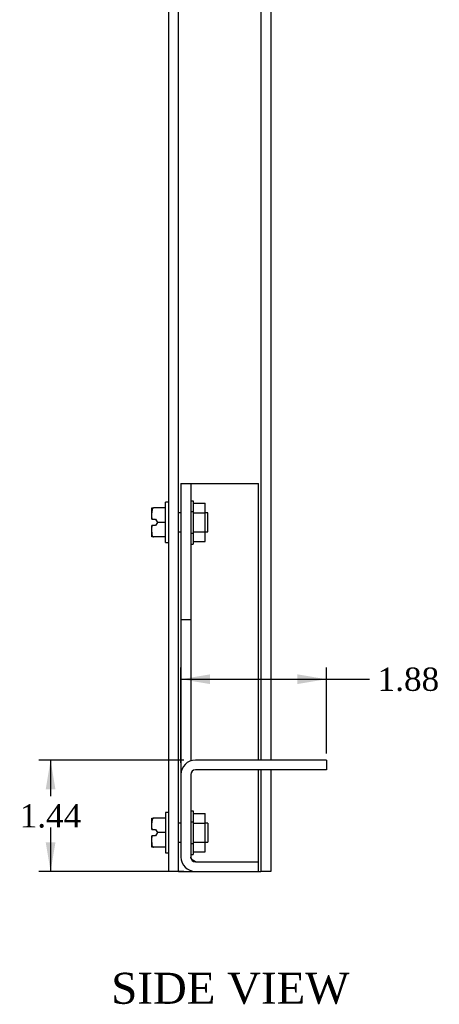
# Model space of a CAD drawing. Header units: inches. Extents: x 0.2 to 65.9, y -0.4 to 43.8.
# Tile 3 of 5: x 41 to 46.4, y 13.7 to 26.4. Entities that reach past the tile are written whole.
import ezdxf
from ezdxf.enums import TextEntityAlignment as Align

# ---------------------------------------------------------------- set-up
doc = ezdxf.new("R2010")
doc.units = ezdxf.units.IN
doc.header["$MEASUREMENT"] = 0
for name, color, linetype in [('COM55554-2', 7, 'Continuous'), ('COM55555-2', 7, 'Continuous'), ('Default', 7, 'Continuous'), ('NTS16535', 7, 'Continuous'), ('SCC17994', 7, 'Continuous')]:
    doc.layers.add(name, color=color, linetype=linetype)
doc.styles.add('SEACAD_Times_New_Roman', font='times.ttf')
doc.dimstyles.new('HAMMOND_(STH_-_48x32)', dxfattribs={"dimtxt": 0.3, "dimasz": 0.375, "dimexe": 0.15, "dimexo": 0.15, "dimgap": 0.075, "dimtad": 0, "dimtih": 1, "dimtoh": 1, "dimzin": 0, "dimdsep": 46, "dimtxsty": 'SEACAD_Times_New_Roman', "dimblk1": '_SE_FILLED', "dimblk2": '_SE_FILLED', "dimsah": 1, "dimcen": 0.15, "dimadec": 0, "dimazin": 0, "dimtfac": 0.8, "dimtofl": 0, "dimtmove": 1, "dimatfit": 3, "dimfxl": 1, "dimtolj": 1, "dimtzin": 0, "dimarcsym": 0})

# ---------------------------------------------------------------- blocks, each defined once
blk = doc.blocks.new('SE4')
at = {"layer": 'COM55554-2', "color": 7, "linetype": 'Continuous'}
for p, q in [((43.095, 20.42), (43.095, 18.67)), ((43.095, 20.42), (43.22, 20.42)), ((43.22, 20.42), (43.22, 18.67)), ((43.22, 20.42), (43.28, 20.42)), ((43.28, 20.42), (44.095, 20.42)), ((44.095, 16.855), (44.095, 20.42)), ((43.095, 18.67), (43.095, 16.67)), ((43.095, 18.67), (43.22, 18.67)), ((43.22, 18.67), (43.22, 16.845)), ((44.97, 16.855), (43.28, 16.855)), ((44.97, 16.855), (44.97, 16.73)), ((43.095, 16.67), (43.095, 15.605)), ((43.22, 16.67), (43.22, 15.605)), ((44.97, 16.73), (43.28, 16.73)), ((44.095, 15.545), (44.095, 16.73)), ((43.28, 15.545), (44.095, 15.545)), ((43.28, 15.545), (44.095, 15.545)), ((44.095, 15.42), (44.095, 15.545)), ((43.28, 15.42), (44.095, 15.42))]:
    blk.add_line(p, q, dxfattribs=at)
for centre, radius, start, end in [((43.28, 16.67), 0.185, 90, 180), ((43.28, 16.67), 0.06, 90, 180), ((43.28, 15.605), 0.185, 180, 270), ((43.28, 15.605), 0.06, 180, 270)]:
    blk.add_arc(centre, radius, start, end, dxfattribs=at)
blk.add_open_spline([(43.28, 15.545), (43.272, 15.55), (43.264, 15.555), (43.25, 15.565), (43.243, 15.57), (43.232, 15.58), (43.227, 15.585), (43.221, 15.595), (43.22, 15.6), (43.22, 15.605)], degree=3, knots=[0, 0, 0, 0, 0.25, 0.25, 0.5, 0.5, 0.75, 0.75, 1, 1, 1, 1], dxfattribs=at)
blk.add_open_spline([(43.28, 15.545), (43.272, 15.546), (43.265, 15.548), (43.257, 15.549)], degree=3, dxfattribs=at)
at = {"layer": 'COM55555-2', "color": 7, "linetype": 'Continuous'}
for p, q in [((43.124, 30.42), (44.126, 30.42)), ((44.126, 30.295), (44.126, 30.42)), ((42.939, 29.045), (42.939, 30.235)), ((43.064, 29.045), (43.064, 30.235)), ((43.124, 30.295), (44.126, 30.295)), ((43.124, 30.295), (44.066, 30.295)), ((44.126, 30.295), (44.066, 30.295)), ((44.126, 30.295), (44.126, 16.855)), ((44.251, 30.295), (44.126, 30.295)), ((44.251, 30.295), (44.251, 16.855)), ((42.939, 27.045), (42.939, 29.045)), ((43.064, 29.045), (42.939, 29.045)), ((43.064, 27.045), (43.064, 29.045)), ((42.939, 15.42), (42.939, 27.045)), ((43.064, 27.045), (42.939, 27.045)), ((43.064, 15.42), (43.064, 27.045)), ((44.126, 16.73), (44.126, 15.42)), ((44.251, 16.73), (44.251, 15.42)), ((43.064, 15.42), (42.939, 15.42)), ((43.064, 15.42), (43.124, 15.42)), ((43.124, 15.42), (43.28, 15.42)), ((44.095, 15.42), (44.126, 15.42)), ((44.251, 15.42), (44.126, 15.42))]:
    blk.add_line(p, q, dxfattribs=at)
for radius in [0.185, 0.06]:
    blk.add_arc((43.124, 30.235), radius, 90, 180, dxfattribs=at)
blk.add_open_spline([(43.124, 30.295), (43.116, 30.29), (43.108, 30.285), (43.094, 30.275), (43.087, 30.27), (43.076, 30.26), (43.071, 30.255), (43.065, 30.245), (43.064, 30.24), (43.064, 30.235)], degree=3, knots=[0, 0, 0, 0, 0.25, 0.25, 0.5, 0.5, 0.75, 0.75, 1, 1, 1, 1], dxfattribs=at)
blk.add_open_spline([(43.124, 30.295), (43.116, 30.293), (43.109, 30.291), (43.101, 30.29)], degree=3, dxfattribs=at)
at = {"layer": 'NTS16535', "color": 7, "linetype": 'Continuous'}
for p, q in [((43.22, 20.2), (43.25, 20.2)), ((43.25, 20.2), (43.25, 20.06)), ((43.22, 20.06), (43.25, 20.06)), ((43.25, 20.166), (43.405, 20.166)), ((43.25, 20.06), (43.25, 19.779)), ((43.405, 20.043), (43.405, 20.166)), ((43.25, 20.043), (43.405, 20.043)), ((43.405, 19.797), (43.405, 20.043)), ((43.22, 19.779), (43.25, 19.779)), ((43.25, 19.797), (43.405, 19.797)), ((43.25, 19.779), (43.25, 19.639)), ((43.405, 19.674), (43.405, 19.797)), ((43.22, 19.639), (43.25, 19.639)), ((43.25, 19.674), (43.405, 19.674)), ((43.22, 16.2), (43.25, 16.2)), ((43.25, 16.2), (43.25, 16.06)), ((43.25, 16.166), (43.405, 16.166)), ((43.405, 16.043), (43.405, 16.166)), ((43.22, 16.06), (43.25, 16.06)), ((43.25, 16.06), (43.25, 15.779)), ((43.25, 16.043), (43.405, 16.043)), ((43.405, 15.797), (43.405, 16.043)), ((43.22, 15.779), (43.25, 15.779)), ((43.25, 15.797), (43.405, 15.797)), ((43.25, 15.779), (43.25, 15.639)), ((43.405, 15.674), (43.405, 15.797)), ((43.22, 15.639), (43.25, 15.639)), ((43.25, 15.674), (43.405, 15.674))]:
    blk.add_line(p, q, dxfattribs=at)
at = {"layer": 'SCC17994', "color": 7, "linetype": 'Continuous'}
for p, q in [((42.718, 20.045), (42.718, 20.106)), ((42.718, 20.106), (42.743, 20.106)), ((42.895, 20.106), (42.743, 20.106)), ((42.895, 19.66), (42.895, 20.18)), ((42.939, 20.18), (42.895, 20.18)), ((42.718, 19.98), (42.718, 20.045)), ((42.718, 19.96), (42.718, 19.98)), ((42.719, 19.96), (42.768, 19.96)), ((42.768, 19.96), (42.793, 19.92)), ((43.095, 20.043), (43.064, 20.043)), ((43.439, 20.043), (43.405, 20.043)), ((43.439, 19.797), (43.439, 20.043)), ((42.718, 19.859), (42.718, 19.88)), ((42.719, 19.88), (42.718, 19.88)), ((42.718, 19.794), (42.718, 19.859)), ((42.768, 19.88), (42.719, 19.88)), ((42.793, 19.92), (42.768, 19.88)), ((42.895, 19.92), (42.793, 19.92)), ((42.718, 19.733), (42.718, 19.794)), ((42.743, 19.733), (42.718, 19.733)), ((42.895, 19.733), (42.743, 19.733)), ((43.064, 19.797), (43.095, 19.797)), ((43.405, 19.797), (43.439, 19.797)), ((42.895, 19.66), (42.939, 19.66)), ((42.895, 16.18), (42.895, 15.66)), ((42.939, 16.18), (42.895, 16.18)), ((42.718, 16.045), (42.718, 16.106)), ((42.718, 16.106), (42.743, 16.106)), ((42.718, 15.98), (42.718, 16.045)), ((42.895, 16.106), (42.743, 16.106)), ((43.095, 16.043), (43.064, 16.043)), ((43.439, 16.043), (43.405, 16.043)), ((43.439, 16.043), (43.439, 15.797)), ((42.718, 15.96), (42.718, 15.98)), ((42.718, 15.859), (42.718, 15.88)), ((42.719, 15.88), (42.718, 15.88)), ((42.719, 15.96), (42.768, 15.96)), ((42.768, 15.88), (42.719, 15.88)), ((42.768, 15.96), (42.793, 15.92)), ((42.793, 15.92), (42.768, 15.88)), ((42.895, 15.92), (42.793, 15.92)), ((42.718, 15.794), (42.718, 15.859)), ((42.718, 15.733), (42.718, 15.794)), ((43.064, 15.797), (43.095, 15.797)), ((43.405, 15.797), (43.439, 15.797)), ((42.743, 15.733), (42.718, 15.733)), ((42.895, 15.733), (42.743, 15.733)), ((42.895, 15.66), (42.939, 15.66))]:
    blk.add_line(p, q, dxfattribs=at)
for centre, start, end in [((42.943, 19.978), 179.4847, 184.6736), ((42.943, 19.861), 175.3299, 180.5119), ((42.943, 15.978), 179.4847, 184.6736), ((42.943, 15.861), 175.3299, 180.5119)]:
    blk.add_arc(centre, 0.225, start, end, dxfattribs=at)
for points, knots in [([(42.743, 20.106), (42.74, 20.106), (42.737, 20.105), (42.732, 20.101), (42.73, 20.099), (42.725, 20.091), (42.723, 20.085), (42.719, 20.069), (42.718, 20.057), (42.718, 20.045)], [0, 0, 0, 0, 0.125, 0.125, 0.25, 0.25, 0.5, 0.5, 1, 1, 1, 1]), ([(42.718, 19.794), (42.718, 19.788), (42.719, 19.782), (42.719, 19.771), (42.72, 19.765), (42.723, 19.754), (42.725, 19.748), (42.73, 19.741), (42.732, 19.738), (42.737, 19.735), (42.74, 19.733), (42.743, 19.733)], [0, 0, 0, 0, 0.25, 0.25, 0.5, 0.5, 0.75, 0.75, 0.875, 0.875, 1, 1, 1, 1]), ([(42.743, 16.106), (42.74, 16.106), (42.737, 16.105), (42.732, 16.101), (42.73, 16.099), (42.725, 16.091), (42.723, 16.085), (42.719, 16.069), (42.718, 16.057), (42.718, 16.045)], [0, 0, 0, 0, 0.125, 0.125, 0.25, 0.25, 0.5, 0.5, 1, 1, 1, 1]), ([(42.718, 15.794), (42.718, 15.788), (42.719, 15.782), (42.719, 15.771), (42.72, 15.765), (42.723, 15.754), (42.725, 15.748), (42.73, 15.741), (42.732, 15.738), (42.737, 15.735), (42.74, 15.733), (42.743, 15.733)], [0, 0, 0, 0, 0.25, 0.25, 0.5, 0.5, 0.75, 0.75, 0.875, 0.875, 1, 1, 1, 1])]:
    blk.add_open_spline(points, degree=3, knots=knots, dxfattribs=at)
blk = doc.blocks.new('DMBLK8384')
at = {"layer": 'Default', "linetype": 'Continuous', "transparency": 16777216}
for points in [[(41.352, 16.48), (41.477, 16.48), (41.415, 16.855)], [(41.352, 15.795), (41.415, 15.42), (41.477, 15.795)]]:
    blk.add_hatch(color=7, dxfattribs=at).paths.add_polyline_path(points)
at = {"layer": 'Default', "color": 7, "linetype": 'Continuous', "transparency": 16777216}
for p, q in [((43.13, 16.855), (41.265, 16.855)), ((41.415, 16.855), (41.415, 16.392)), ((41.415, 15.987), (41.415, 15.42)), ((43.13, 15.42), (41.265, 15.42))]:
    blk.add_line(p, q, dxfattribs=at)
at = {"layer": 'Default', "color": 7, "linetype": 'Continuous', "transparency": 16777216, "style": 'SEACAD_Times_New_Roman'}
blk.add_text('1.44', height=0.3, dxfattribs=at).set_placement((41.017, 16.287), align=Align.TOP_LEFT)
blk = doc.blocks.new('_SE_FILLED')
at = {"color": 0}
blk.add_line((0, 0), (-1, 0), dxfattribs=at)
blk.add_solid([(0, 0), (-1, -0.1665), (-1, 0.1665), (0, 0)], dxfattribs=at)
blk = doc.blocks.new('DMBLK8385')
at = {"layer": 'Default', "linetype": 'Continuous', "transparency": 16777216}
for points in [[(43.47, 17.961), (43.095, 17.898), (43.47, 17.836)], [(44.595, 17.961), (44.595, 17.836), (44.97, 17.898)]]:
    blk.add_hatch(color=7, dxfattribs=at).paths.add_polyline_path(points)
at = {"layer": 'Default', "color": 7, "linetype": 'Continuous', "transparency": 16777216}
for p, q in [((43.095, 16.82), (43.095, 18.048)), ((44.97, 16.942), (44.97, 18.048)), ((43.095, 17.898), (45.374, 17.898)), ((45.374, 17.898), (45.524, 17.898))]:
    blk.add_line(p, q, dxfattribs=at)
at = {"layer": 'Default', "color": 7, "linetype": 'Continuous', "transparency": 16777216, "style": 'SEACAD_Times_New_Roman'}
blk.add_text('1.88', height=0.3, dxfattribs=at).set_placement((45.629, 18.048), align=Align.TOP_LEFT)

msp = doc.modelspace()

# ---------------------------------------------------------------- block references
at = {"layer": 'Default'}
msp.add_blockref('SE4', (0, 0), dxfattribs=at)

# ---------------------------------------------------------------- texts
at = {"layer": 'Default', "color": 7, "linetype": 'Continuous', "style": 'SEACAD_Times_New_Roman'}
msp.add_text('SIDE VIEW', height=0.4, dxfattribs=at).set_placement((42.196, 14.114), align=Align.TOP_LEFT)

# ---------------------------------------------------------------- dimensions: what is measured, and where the dimension line sits
at = {"layer": 'Default', "color": 7, "linetype": 'Continuous'}
dim = msp.add_linear_dim(base=(44.969916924, 17.89808954), p1=(43.094916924, 16.669632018), p2=(44.969916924, 16.792132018), text='\\A1;<>', dimstyle='HAMMOND_(STH_-_48x32)', dxfattribs=at)
dim.commit()
dim.dimension.update_dxf_attribs({"geometry": 'DMBLK8385', "text_midpoint": (45.523565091, 17.89808954), "dimtype": 160})
dim = msp.add_linear_dim(base=(41.414840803, 16.854632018), p1=(43.279916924, 16.854632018), p2=(43.279916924, 15.419632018), angle=270, text='\\A1;<>', dimstyle='HAMMOND_(STH_-_48x32)', override={"dimtmove": 0}, dxfattribs=at)
dim.commit()
dim.dimension.update_dxf_attribs({"geometry": 'DMBLK8384', "text_midpoint": (41.414840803, 16.137132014), "dimtype": 161})

doc.saveas('drawing.dxf')
